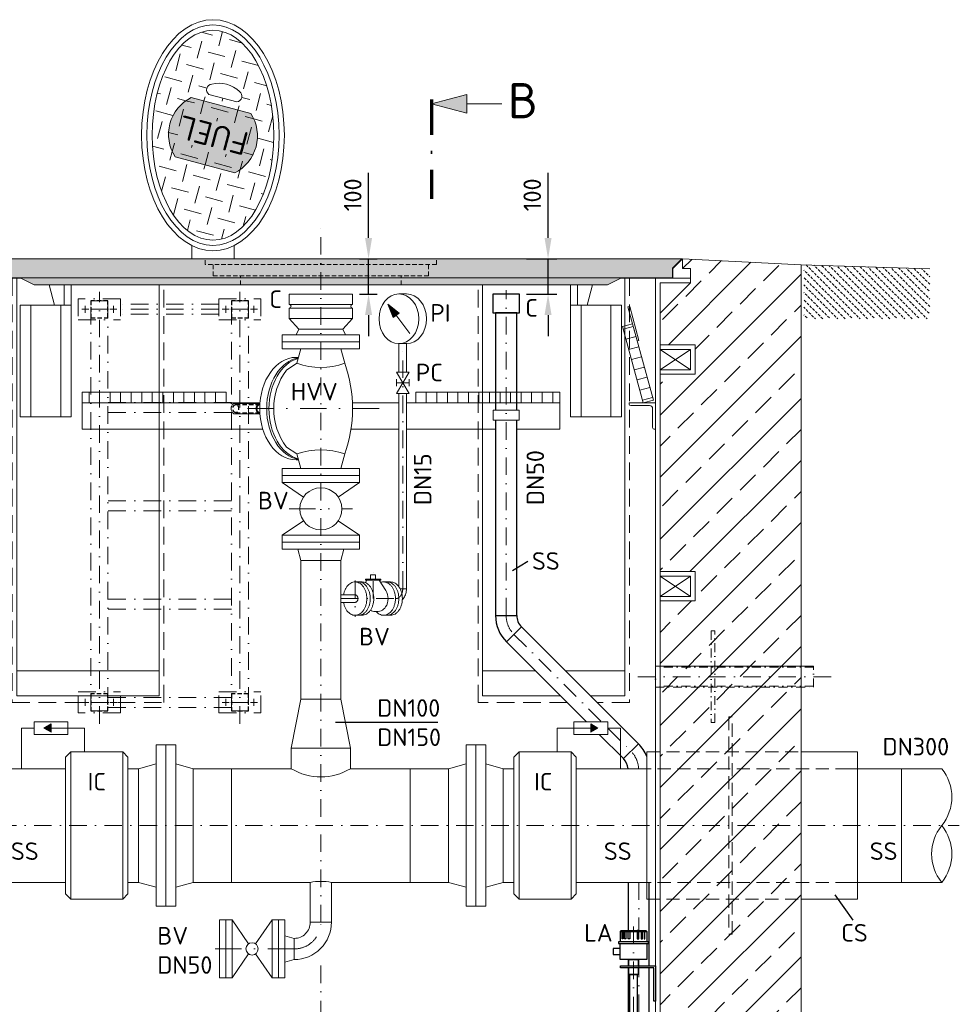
# Model space of a CAD drawing. Header units: millimetres. Extents: x -56583 to 53689, y -12797 to -109.
# Tile 4 of 14: x 181 to 2856, y -8168 to -5364. Entities that reach past the tile are written whole.
import ezdxf
from ezdxf.enums import TextEntityAlignment as Align

# ---------------------------------------------------------------- set-up
doc = ezdxf.new("R2010")
doc.units = ezdxf.units.MM
for name, pattern in [('HIDDEN', [0.375, 0.25, -0.125]), ('STRICHPUNKT2', [0.5, 0.25, -0.125, 0, -0.125]), ('STRICHPUNKTX2', [2, 1, -0.5, 0, -0.5]), ('VERDECKT2', [0.1875, 0.125, -0.0625])]:
    doc.linetypes.add(name, pattern=pattern)
doc.layers.add('21', color=7, linetype='Continuous')
doc.layers.add('P-MU050ENTL', color=7, linetype='Continuous')
for name, color, linetype, lineweight in [('P------T7', 7, 'Continuous', 18), ('P-BS----Bem', 7, 'Continuous', 18), ('P-BS---Schnitt', 7, 'Continuous', 18), ('P-MS020', 7, 'Continuous', 30), ('P-MS025', 7, 'Continuous', 30), ('P-MS100', 7, 'Continuous', 35), ('P-MS250', 190, 'Continuous', 35), ('P-SSLEIX', 7, 'STRICHPUNKT2', 18)]:
    doc.layers.add(name, color=color, linetype=linetype, lineweight=lineweight)
doc.styles.get("Standard").update_dxf_attribs({"font": 'isocpeur.ttf'})
doc.dimstyles.new('Kopie von ISO-25', dxfattribs={"dimscale": 20, "dimtxt": 2.5, "dimasz": 3, "dimexe": 1.25, "dimexo": 0.625, "dimgap": 1, "dimtad": 1, "dimtxsty": 'Standard', "dimcen": 2.5, "dimadec": 0, "dimazin": 0, "dimtfac": 1, "dimtmove": 0, "dimatfit": 1, "dimfxl": 0, "dimarcsym": 0})

# ---------------------------------------------------------------- blocks, each defined once
blk = doc.blocks.new('_Oblique')
at = {"color": 0, "linetype": 'ByBlock', "lineweight": -2}
blk.add_line((-0.5, -0.5), (0.5, 0.5), dxfattribs=at)
blk = doc.blocks.new('*D5')
at = {"layer": 'Defpoints', "color": 0, "transparency": 16777216}
for p in [(358.4, -6045.3), (-1082, -7659.3), (-443.1, -7659.3)]:
    blk.add_point(p, dxfattribs=at)
at = {"layer": 'P-BS----Bem', "color": 0, "lineweight": -2, "transparency": 16777216}
for p, q in [((-241.6, -6045.3), (-1107, -6045.3)), ((-1082, -6045.3), (-1082, -7659.3)), ((-1043.1, -7659.3), (-1107, -7659.3))]:
    blk.add_line(p, q, dxfattribs=at)
at = {"layer": 'P-BS----Bem', "color": 0, "lineweight": -2, "transparency": 16777216, "xscale": 60, "yscale": 60, "zscale": 60}
for p, rotation in [((-1082, -6045.3), 90), ((-1082, -7659.3), 270)]:
    blk.add_blockref('_Oblique', p, dxfattribs=dict(at, rotation=rotation))
at = {"layer": 'P-BS----Bem', "color": 0, "transparency": 16777216, "insert": (-1127, -6852.3), "char_height": 50, "attachment_point": 5, "rotation": 90}
blk.add_mtext('1614', dxfattribs=at)
blk = doc.blocks.new('*D6')
at = {"layer": 'Defpoints', "color": 0, "transparency": 16777216}
for p in [(358.4, -6045.3), (-1200.2, -8393.3), (564.8, -8393.3)]:
    blk.add_point(p, dxfattribs=at)
at = {"layer": 'P-BS----Bem', "color": 0, "lineweight": -2, "transparency": 16777216}
for p, q in [((-241.6, -6045.3), (-1225.2, -6045.3)), ((-1200.2, -6045.3), (-1200.2, -8393.3)), ((-35.2, -8393.3), (-1225.2, -8393.3))]:
    blk.add_line(p, q, dxfattribs=at)
at = {"layer": 'P-BS----Bem', "color": 0, "lineweight": -2, "transparency": 16777216, "xscale": 60, "yscale": 60, "zscale": 60}
for p, rotation in [((-1200.2, -6045.3), 90), ((-1200.2, -8393.3), 270)]:
    blk.add_blockref('_Oblique', p, dxfattribs=dict(at, rotation=rotation))
at = {"layer": 'P-BS----Bem', "color": 0, "transparency": 16777216, "insert": (-1245.2, -7219.3), "char_height": 50, "attachment_point": 5, "rotation": 90}
blk.add_mtext('2348', dxfattribs=at)
blk = doc.blocks.new('*D8')
at = {"layer": 'Defpoints', "color": 0, "transparency": 16777216}
for p in [(1603.7, -6045.3), (1685.1, -6045.3), (1603.7, -6145.3)]:
    blk.add_point(p, dxfattribs=at)
at = {"layer": 'P-BS----Bem', "color": 0, "lineweight": -2, "transparency": 16777216}
for p, q in [((1685.1, -5985.3), (1685.1, -5800.3)), ((1623.7, -6045.3), (1710.1, -6045.3)), ((1685.1, -6145.3), (1685.1, -6045.3)), ((1623.7, -6145.3), (1710.1, -6145.3)), ((1685.1, -6205.3), (1685.1, -6265.3))]:
    blk.add_line(p, q, dxfattribs=at)
at = {"layer": 'P-BS----Bem', "color": 0, "transparency": 16777216}
for points in [[(1675.1, -5985.3), (1695.1, -5985.3), (1685.1, -6045.3)], [(1675.1, -6205.3), (1695.1, -6205.3), (1685.1, -6145.3)]]:
    blk.add_solid(points, dxfattribs=at)
at = {"layer": 'P-BS----Bem', "color": 0, "transparency": 16777216, "insert": (1640.1, -5862.8), "char_height": 50, "attachment_point": 5, "rotation": 90}
blk.add_mtext('100', dxfattribs=at)
blk = doc.blocks.new('*D9')
at = {"layer": 'Defpoints', "color": 0, "transparency": 16777216}
for p in [(1128.4, -6045.3), (1174.1, -6045.3), (1128.4, -6145.3)]:
    blk.add_point(p, dxfattribs=at)
at = {"layer": 'P-BS----Bem', "color": 0, "lineweight": -2, "transparency": 16777216}
for p, q in [((1174.1, -5985.3), (1174.1, -5800.3)), ((1148.4, -6045.3), (1199.1, -6045.3)), ((1174.1, -6145.3), (1174.1, -6045.3)), ((1148.4, -6145.3), (1199.1, -6145.3)), ((1174.1, -6205.3), (1174.1, -6265.3))]:
    blk.add_line(p, q, dxfattribs=at)
at = {"layer": 'P-BS----Bem', "color": 0, "transparency": 16777216}
for points in [[(1164.1, -5985.3), (1184.1, -5985.3), (1174.1, -6045.3)], [(1164.1, -6205.3), (1184.1, -6205.3), (1174.1, -6145.3)]]:
    blk.add_solid(points, dxfattribs=at)
at = {"layer": 'P-BS----Bem', "color": 0, "transparency": 16777216, "insert": (1129.1, -5862.8), "char_height": 50, "attachment_point": 5, "rotation": 90}
blk.add_mtext('100', dxfattribs=at)

msp = doc.modelspace()

# ---------------------------------------------------------------- hatches: boundary and pattern name
at = {"lineweight": 0}
h = msp.add_hatch(dxfattribs=at)
h.set_pattern_fill('GENERAL_CHECKEREDPLATE', color=256, scale=50, angle=75, pattern_type=2)
h.set_pattern_definition([(75, (731.236, -5692.91), (-35.355, 61.237), [50, -50]), (165, (713.56, -5662.29), (-61.237, -35.3553), [50, -50])])
h.paths.add_polyline_path([(623.833, -5754.919, -0.44615385), (669.227, -5585.507), (838.639, -5630.901, -0.44615385), (793.245, -5800.313)], flags=16)
h.paths.add_polyline_path([(861.019, -5648.027), (641.283, -5589.149), (599.722, -5744.256), (819.458, -5803.134)], flags=24)
h.paths.add_polyline_path([(731.236, -5991.95), (748.207, -5990.51), (765.014, -5986.204), (781.497, -5979.073), (797.495, -5969.187), (812.855, -5956.64), (827.428, -5941.553), (841.076, -5924.071), (853.666, -5904.363), (865.076, -5882.619), (875.198, -5859.048), (883.933, -5833.876), (891.198, -5807.348), (896.922, -5779.717), (901.051, -5751.25), (903.544, -5722.221), (904.378, -5692.91), (903.544, -5663.599), (901.051, -5634.57), (896.922, -5606.103), (891.198, -5578.472), (883.933, -5551.943), (875.198, -5526.772), (865.076, -5503.201), (853.666, -5481.457), (841.076, -5461.749), (827.428, -5444.267), (812.855, -5429.18), (797.495, -5416.633), (781.497, -5406.746), (765.014, -5399.616), (748.207, -5395.31), (731.236, -5393.87), (714.265, -5395.31), (697.458, -5399.616), (680.976, -5406.746), (664.978, -5416.633), (649.618, -5429.18), (635.044, -5444.267), (621.396, -5461.749), (608.806, -5481.457), (597.396, -5503.201), (587.274, -5526.772), (578.539, -5551.943), (571.274, -5578.472), (565.55, -5606.103), (561.421, -5634.57), (558.928, -5663.599), (558.094, -5692.91), (558.928, -5722.221), (561.421, -5751.25), (565.55, -5779.717), (571.274, -5807.348), (578.539, -5833.876), (587.274, -5859.048), (597.396, -5882.619), (608.806, -5904.363), (621.396, -5924.071), (635.044, -5941.553), (649.618, -5956.64), (664.978, -5969.187), (680.976, -5979.073), (697.458, -5986.204), (714.265, -5990.51)])
edge = h.paths.add_edge_path()
edge.add_arc((797.221, -5581.726), 16.441, 277.007082, 412.992918)
edge.add_arc((748.198, -5629.609), 84.817, 45.999666, 104.000334)
edge.add_arc((729.684, -5563.63), 16.441, 97.007082, 232.992918)
edge.add_line((719.788, -5576.759), (799.226, -5598.044))
at = {"true_color": 0xf3e03b}
h = msp.add_hatch(color=53, dxfattribs=at)
h.dxf.hatch_style = 1
edge = h.paths.add_edge_path()
edge.add_arc((739.909, -5695.234), 117.84, 296.911553, 393.088447)
edge.add_line((838.639, -5630.901), (669.227, -5585.507))
edge.add_arc((722.563, -5690.586), 117.84, 116.911553, 213.088447)
edge.add_line((623.833, -5754.919), (793.245, -5800.313))
at = {"lineweight": 0}
h = msp.add_hatch(dxfattribs=at)
h.set_pattern_fill('GENERAL_CHECKEREDPLATE', color=256, scale=50, angle=75, pattern_type=2)
h.set_pattern_definition([(75, (731.236, -5692.91), (-35.355, 61.237), [50, -50]), (165, (713.56, -5662.29), (-61.237, -35.355), [50, -50])])
edge = h.paths.add_edge_path()
edge.add_arc((739.909, -5695.234), 117.84, 296.911553, 393.088447)
edge.add_line((838.639, -5630.901), (669.227, -5585.507))
edge.add_arc((722.563, -5690.586), 117.84, 116.911553, 213.088447)
edge.add_line((623.833, -5754.919), (793.245, -5800.313))
h.paths.add_polyline_path([(836.073, -5677.932), (814.303, -5759.177), (626.47, -5708.848), (648.24, -5627.602)])
at = {"lineweight": 9}
h = msp.add_hatch(dxfattribs=at)
h.set_pattern_fill('ANSI33', color=256, scale=500)
h.set_pattern_definition([(45, (1038.38, -7455.76), (-88.388, 88.388), []), (45, (1126.76, -7455.76), (-88.3883, 88.3883), [62.5, -31.25])])
h.paths.add_polyline_path([(72.875, -7019.661), (-26.925, -7019.661), (-26.925, -6935.761), (72.875, -6935.761), (72.875, -6373.761), (-26.925, -6373.761), (-26.925, -6289.861), (72.875, -6289.861), (72.875, -6200.061), (-13.925, -6113.261), (-13.925, -6100.261), (-13.925, -6072.761), (8.483, -6072.761), (8.483, -6045.261), (-328.425, -6062.061), (-328.425, -8566.261), (-709.425, -8566.261), (-709.425, -8866.261), (2786.175, -8866.261), (2786.175, -8566.261), (2405.175, -8566.261), (2405.175, -6062.061), (2068.267, -6045.261), (2068.267, -6072.761), (2090.675, -6072.761), (2090.675, -6100.261), (2090.675, -6113.261), (2003.875, -6200.061), (2003.875, -6289.861), (2103.675, -6289.861), (2103.675, -6373.761), (2003.875, -6373.761), (2003.875, -6935.761), (2103.675, -6935.761), (2103.675, -7019.661), (2003.875, -7019.661), (2003.875, -8177.661), (2103.675, -8177.661), (2103.675, -8261.561), (2003.875, -8261.561), (2003.875, -8541.261), (1832.875, -8541.261), (1832.875, -8406.261), (1738.375, -8406.261), (1738.375, -8415.761), (1738.375, -8556.761), (1738.375, -8566.261), (1664.375, -8566.261), (1664.375, -8556.761), (1664.375, -8436.261), (1469.875, -8436.261), (1469.875, -8496.261), (1465.875, -8496.261, -0.41421356), (1461.875, -8492.261), (1461.875, -8452.261, 0.41421356), (1453.875, -8444.261), (1413.875, -8444.261, -0.41421356), (1409.875, -8440.261), (1409.875, -8436.261), (1329.875, -8436.261), (1329.875, -8440.261, -0.41421356), (1325.875, -8444.261), (1285.875, -8444.261, 0.41421356), (1277.875, -8452.261), (1277.875, -8492.261, -0.41421356), (1273.875, -8496.261), (1269.875, -8496.261), (1269.875, -8436.261), (806.875, -8436.261), (806.875, -8496.261), (802.875, -8496.261, -0.41421356), (798.875, -8492.261), (798.875, -8452.261, 0.41421356), (790.875, -8444.261), (750.875, -8444.261, -0.41421356), (746.875, -8440.261), (746.875, -8436.261), (666.875, -8436.261), (666.875, -8440.261, -0.41421356), (662.875, -8444.261), (622.875, -8444.261, 0.41421356), (614.875, -8452.261), (614.875, -8492.261, -0.41421356), (610.875, -8496.261), (606.875, -8496.261), (606.875, -8436.261), (412.375, -8436.261), (412.375, -8556.761), (412.375, -8566.261), (338.375, -8566.261), (338.375, -8556.761), (338.375, -8406.261), (72.875, -8406.261), (72.875, -8261.561), (-26.925, -8261.561), (-26.925, -8177.661), (72.875, -8177.661)])
at = {"lineweight": 0}
h = msp.add_hatch(color=253, dxfattribs=at)
h.dxf.hatch_style = 1
h.paths.add_polyline_path([(10.483, -6045.261), (36.983, -6071.761), (36.983, -6099.261), (2039.767, -6099.261), (2039.767, -6071.761), (2066.267, -6045.261)])
at = {"lineweight": 13}
h = msp.add_hatch(dxfattribs=at)
h.set_pattern_fill('BETON_UNBEWEHRT', color=256, scale=60, angle=90, pattern_type=2)
h.set_pattern_definition([(135, (2825.304, -6128.545), (-10.6066, -10.6066), [7.5, -3.75])])
h.paths.add_polyline_path([(2771.856, -6215.99), (2771.856, -6073.568), (2413.175, -6062.312), (2413.175, -6215.99)])
at = {"lineweight": 0}
h = msp.add_hatch(color=253, dxfattribs=at)
h.dxf.hatch_style = 1
h.paths.add_polyline_path([(182.143, -6099.261), (222.143, -6119.261), (1854.607, -6119.261), (1894.607, -6099.261)])
h = msp.add_hatch(color=256, dxfattribs=at)
h.dxf.hatch_style = 1
h.paths.add_polyline_path([(250.114, -7381.62), (270.201, -7370.023), (270.201, -7393.217)])
h = msp.add_hatch(color=256, dxfattribs=at)
h.dxf.hatch_style = 1
h.paths.add_polyline_path([(1826.636, -7381.62), (1806.55, -7370.023), (1806.55, -7393.217)])
at = {"layer": 'P-BS---Schnitt', "linetype": 'Continuous', "lineweight": 18}
msp.add_hatch(color=0, dxfattribs=at).paths.add_polyline_path([(1353.661, -5603.523), (1453.661, -5576.728), (1453.661, -5630.318)])

# ---------------------------------------------------------------- linework, layer by layer
at = {"linetype": 'HIDDEN', "lineweight": 0, "ltscale": 50}
for p, q in [((709.335, -6061.571), (709.335, -6045.261)), ((1367.415, -6061.571), (1367.415, -6045.261)), ((1367.415, -6061.571), (709.335, -6061.571)), ((732.185, -6093.561), (732.185, -6061.571)), ((1344.565, -6093.561), (1344.565, -6061.571)), ((1344.565, -6093.561), (732.185, -6093.561)), ((809.875, -6119.261), (809.875, -6093.561)), ((1266.875, -6119.261), (1266.875, -6093.561))]:
    msp.add_line(p, q, dxfattribs=at)
at = {"lineweight": 0}
for p, q in [((2068.267, -6045.261), (2040.767, -6072.761)), ((2068.267, -6045.261), (2068.267, -6072.761)), ((2068.267, -6045.261), (2405.175, -6062.061)), ((2040.767, -6072.761), (2040.767, -6100.261)), ((2068.267, -6072.761), (2090.675, -6072.761)), ((2090.675, -6072.761), (2090.675, -6100.261)), ((2405.175, -6062.061), (2405.175, -8566.261)), ((2771.856, -6073.568), (2405.175, -6062.061)), ((85.875, -6100.261), (183.143, -6100.261)), ((182.143, -6099.261), (1894.607, -6099.261)), ((1893.607, -6100.261), (1990.875, -6100.261)), ((1990.875, -8528.261), (1990.875, -6100.261)), ((2090.675, -6100.261), (1990.875, -6100.261)), ((2003.875, -8541.261), (2003.875, -6113.261)), ((2003.875, -6113.261), (2090.675, -6113.261)), ((2090.675, -6113.261), (2003.875, -6200.061)), ((2090.675, -6113.261), (2090.675, -6100.261)), ((280.083, -6176.724), (264.686, -6119.261)), ((307.73, -6176.724), (307.73, -6119.261)), ((327.73, -6205.261), (327.73, -6119.261)), ((1749.02, -6205.261), (1749.02, -6119.261)), ((1769.02, -6176.724), (1769.02, -6119.261)), ((1796.667, -6176.724), (1812.064, -6119.261)), ((1128.375, -6145.261), (948.375, -6145.261)), ((948.375, -6175.261), (948.375, -6145.261)), ((1128.375, -6175.261), (1128.375, -6145.261)), ((1260.439, -6145.16), (1282.348, -6145.16)), ((212.73, -6494.724), (212.73, -6176.724)), ((297.73, -6494.724), (297.73, -6176.724)), ((1128.375, -6175.261), (948.375, -6175.261)), ((1128.375, -6185.261), (948.375, -6185.261)), ((948.375, -6215.261), (948.375, -6185.261)), ((1128.375, -6185.261), (1128.375, -6215.261)), ((1228.948, -6174.132), (1244.351, -6212.186)), ((1291.929, -6257.602), (1228.948, -6174.132)), ((1228.948, -6174.132), (1261.314, -6199.386)), ((1779.02, -6494.724), (1779.02, -6176.724)), ((1864.02, -6494.724), (1864.02, -6176.724)), ((1128.375, -6215.261), (948.375, -6215.261)), ((1244.351, -6212.186), (1261.314, -6199.386)), ((1100.875, -6245.261), (975.875, -6245.261)), ((1927.737, -6237.513), (1898.788, -6245.387)), ((928.375, -6261.261), (1148.375, -6261.261)), ((928.375, -6301.261), (928.375, -6261.261)), ((928.375, -6281.261), (1148.375, -6281.261)), ((1148.375, -6301.261), (1148.375, -6261.261)), ((1935.611, -6266.461), (1906.662, -6274.335)), ((928.375, -6301.261), (1148.375, -6301.261)), ((981.225, -6301.261), (970.122, -6342.697)), ((1095.525, -6301.261), (1106.628, -6342.697)), ((1260.439, -6286.575), (1282.348, -6286.575)), ((1260.744, -6286.575), (1260.744, -6368.176)), ((1282.044, -6286.575), (1282.044, -6368.176)), ((1943.485, -6295.409), (1914.536, -6303.283)), ((2003.875, -6360.761), (2090.675, -6302.861)), ((2003.875, -6302.861), (2090.675, -6360.761)), ((967.644, -6325.761), (974.66, -6325.761)), ((1951.359, -6324.357), (1922.41, -6332.231)), ((940.281, -6361.761), (970.122, -6342.697)), ((1959.233, -6353.306), (1930.285, -6361.18)), ((1289.394, -6368.176), (1253.394, -6428.176)), ((1289.394, -6428.176), (1253.394, -6368.176)), ((1289.394, -6368.176), (1253.394, -6368.176)), ((1253.394, -6388.176), (1253.394, -6408.176)), ((1289.394, -6388.176), (1289.394, -6408.176)), ((1967.107, -6382.254), (1938.159, -6390.128)), ((1289.394, -6398.176), (1253.394, -6398.176)), ((1974.981, -6411.202), (1946.033, -6419.076)), ((378.375, -6425.261), (378.375, -6455.261)), ((408.375, -6425.261), (408.375, -6455.261)), ((438.375, -6425.261), (438.375, -6455.261)), ((468.375, -6425.261), (468.375, -6455.261)), ((498.375, -6425.261), (498.375, -6455.261)), ((528.375, -6425.261), (528.375, -6455.261)), ((558.375, -6425.261), (558.375, -6455.261)), ((588.375, -6425.261), (588.375, -6455.261)), ((618.375, -6425.261), (618.375, -6455.261)), ((648.375, -6425.261), (648.375, -6455.261)), ((678.375, -6425.261), (678.375, -6455.261)), ((708.375, -6425.261), (708.375, -6455.261)), ((738.375, -6425.261), (738.375, -6455.261)), ((768.375, -6425.261), (768.375, -6455.261)), ((1289.394, -6428.176), (1253.394, -6428.176)), ((1260.744, -6428.176), (1260.744, -6979.621)), ((1282.044, -6428.176), (1282.044, -6984.852)), ((1308.375, -6425.261), (1308.375, -6455.261)), ((1338.375, -6425.261), (1338.375, -6455.261)), ((1368.375, -6425.261), (1368.375, -6455.261)), ((1398.375, -6425.261), (1398.375, -6455.261)), ((1428.375, -6425.261), (1428.375, -6455.261)), ((1458.375, -6425.261), (1458.375, -6455.261)), ((1488.375, -6425.261), (1488.375, -6455.261)), ((1518.375, -6425.261), (1518.375, -6455.261)), ((1548.375, -6425.261), (1548.375, -6455.261)), ((1578.375, -6425.261), (1578.375, -6455.261)), ((1608.375, -6425.261), (1608.375, -6455.261)), ((1638.375, -6425.261), (1638.375, -6455.261)), ((1668.375, -6425.261), (1668.375, -6455.261)), ((1698.375, -6425.261), (1698.375, -6455.261)), ((1982.855, -6440.15), (1953.907, -6448.024)), ((793.696, -6456.761), (864.953, -6456.761)), ((793.696, -6486.761), (864.953, -6486.761)), ((940.281, -6581.761), (970.122, -6600.825)), ((967.644, -6617.761), (974.66, -6617.761)), ((981.225, -6642.261), (970.122, -6600.825)), ((1095.525, -6642.261), (1106.628, -6600.825)), ((928.375, -6642.261), (1148.375, -6642.261)), ((928.375, -6642.261), (928.375, -6647.261)), ((1148.375, -6642.261), (1148.375, -6647.261)), ((928.375, -6677.261), (928.375, -6647.261)), ((928.375, -6662.261), (1148.375, -6662.261)), ((1148.375, -6677.261), (1148.375, -6647.261)), ((928.375, -6682.261), (928.375, -6677.261)), ((928.375, -6682.261), (988.801, -6723.461)), ((928.375, -6682.261), (1148.375, -6682.261)), ((1087.949, -6723.461), (1148.375, -6682.261)), ((1148.375, -6682.261), (1148.375, -6677.261)), ((988.801, -6791.061), (928.375, -6832.261)), ((1148.375, -6832.261), (1087.949, -6791.061)), ((928.375, -6832.261), (1148.375, -6832.261)), ((928.375, -6872.261), (928.375, -6832.261)), ((1148.375, -6872.261), (1148.375, -6832.261)), ((928.375, -6852.261), (1148.375, -6852.261)), ((1148.375, -6872.261), (928.375, -6872.261)), ((981.225, -6904.261), (972.651, -6872.261)), ((1095.525, -6904.261), (1104.099, -6872.261)), ((1095.525, -6904.261), (981.225, -6904.261)), ((1179.842, -6945.26), (1179.842, -6957.207)), ((1179.842, -6945.26), (1194.133, -6945.26)), ((1194.133, -6945.26), (1194.133, -6957.207)), ((2003.875, -7006.661), (2090.675, -6948.761)), ((2003.875, -6948.761), (2090.675, -7006.661)), ((1136.163, -6965.358), (1155.961, -6965.358)), ((1165.041, -6967.345), (1169.234, -6960.721)), ((1208.9, -6957.207), (1165.075, -6957.207)), ((1165.075, -6957.207), (1165.075, -6960.721)), ((1208.9, -6960.721), (1165.075, -6960.721)), ((1223.33, -6990.082), (1204.741, -6960.721)), ((1208.9, -6957.207), (1208.9, -6960.721)), ((1216.946, -6965.352), (1236.745, -6965.352)), ((1216.946, -6965.358), (1236.745, -6965.358)), ((1095.525, -7002.202), (1136.163, -7002.202)), ((1263.877, -6984.852), (1282.044, -6984.852)), ((1095.525, -7023.502), (1136.163, -7023.502)), ((1135.629, -7060.352), (1155.428, -7060.352)), ((1216.946, -7060.352), (1236.745, -7060.352)), ((577.875, -7218.261), (172.875, -7218.261)), ((1498.875, -7218.261), (1649.026, -7218.261)), ((1734.303, -7218.261), (1903.875, -7218.261)), ((221.912, -7381.62), (185.875, -7381.62)), ((185.875, -7381.62), (185.875, -7497.311)), ((365.875, -7381.62), (270.201, -7381.62)), ((365.875, -7381.62), (365.875, -7449.761)), ((1710.875, -7381.62), (1806.55, -7381.62)), ((1710.875, -7381.62), (1710.875, -7449.761)), ((1854.838, -7381.62), (1890.875, -7381.62)), ((1890.875, -7381.62), (1890.875, -7497.311)), ((326.199, -7659.211), (326.199, -7449.761)), ((474.199, -7449.761), (474.199, -7868.761)), ((954.225, -7439.261), (1122.525, -7439.261)), ((954.225, -7439.261), (954.225, -7497.311)), ((1122.525, -7439.261), (1122.525, -7497.311)), ((1602.551, -7449.761), (1602.551, -7868.761)), ((1750.551, -7659.211), (1750.551, -7449.761)), ((1965.875, -7868.761), (1965.875, -7449.761)), ((2565.875, -7449.761), (2405.175, -7449.761)), ((2565.875, -7449.761), (2565.875, -7868.761)), ((519.199, -7497.311), (569.199, -7483.914)), ((675.199, -7497.311), (625.199, -7483.914)), ((1401.551, -7497.311), (1451.551, -7483.914)), ((1557.551, -7497.311), (1507.551, -7483.914)), ((519.199, -7497.311), (489.199, -7497.311)), ((519.199, -7497.311), (519.199, -7821.211)), ((519.199, -7497.311), (519.199, -7821.211)), ((675.199, -7497.311), (675.199, -7821.211)), ((675.199, -7497.311), (675.199, -7821.211)), ((784.375, -7821.211), (784.375, -7497.311)), ((784.375, -7497.311), (954.225, -7497.311)), ((1122.525, -7497.311), (1292.375, -7497.311)), ((1292.375, -7497.311), (1292.375, -7821.211)), ((1401.551, -7497.311), (1401.551, -7821.211)), ((1557.551, -7497.311), (1557.551, -7821.211)), ((1557.551, -7497.311), (1557.551, -7821.211)), ((1557.551, -7497.311), (1587.551, -7497.311)), ((2806.156, -7497.311), (2540.875, -7497.311)), ((2690.875, -7497.311), (2690.875, -7821.211)), ((326.199, -7868.761), (326.199, -7659.211)), ((1750.551, -7868.761), (1750.551, -7659.211)), ((519.199, -7821.211), (489.199, -7821.211)), ((519.199, -7821.211), (569.199, -7834.609)), ((675.199, -7821.211), (625.199, -7834.609)), ((1008.251, -7821.211), (784.375, -7821.211)), ((1008.251, -7821.211), (1008.251, -7934.761)), ((1292.375, -7821.211), (1068.551, -7821.211)), ((1068.551, -7821.211), (1068.551, -7934.761)), ((1401.551, -7821.211), (1451.551, -7834.609)), ((1557.551, -7821.211), (1507.551, -7834.609)), ((1557.551, -7821.211), (1587.551, -7821.211)), ((2540.875, -7821.211), (2805.782, -7821.211)), ((2565.875, -7868.761), (2405.175, -7868.761)), ((749.401, -7928.261), (749.401, -8093.261)), ((767.401, -7928.261), (749.401, -7928.261)), ((767.401, -7928.261), (785.401, -7928.261)), ((767.401, -8093.261), (767.401, -7928.261)), ((785.401, -7928.261), (832.507, -7996.441)), ((785.401, -7928.261), (785.401, -8093.261)), ((899.401, -7928.261), (852.295, -7996.441)), ((917.401, -7928.261), (899.401, -7928.261)), ((899.401, -7928.261), (899.401, -8093.261)), ((917.401, -7928.261), (935.401, -7928.261)), ((917.401, -8093.261), (917.401, -7928.261)), ((935.401, -7928.261), (935.401, -8093.261)), ((1008.251, -7934.761), (1068.551, -7934.761)), ((962.401, -7980.611), (935.401, -7973.261)), ((962.401, -8040.911), (962.401, -7980.611)), ((832.507, -8025.082), (785.401, -8093.261)), ((852.295, -8025.082), (899.401, -8093.261)), ((962.401, -8040.911), (935.401, -8048.261)), ((749.401, -8093.261), (767.401, -8093.261)), ((785.401, -8093.261), (767.401, -8093.261)), ((899.401, -8093.261), (917.401, -8093.261)), ((935.401, -8093.261), (917.401, -8093.261))]:
    msp.add_line(p, q, dxfattribs=at)
for p, q in [((1627.511, -6907.476), (1583.51, -6934)), ((1371.668, -7365.842), (1080.27, -7365.842)), ((2553.27, -7929.063), (2502.772, -7856.329)), ((1890.424, -7961.41), (1893.424, -7958.41)), ((1890.424, -7961.41), (1890.424, -7990.343)), ((1890.424, -7961.41), (1966.424, -7961.41)), ((1893.424, -7958.41), (1963.424, -7958.41)), ((1896.054, -7961.41), (1897.786, -7958.41)), ((1897.949, -7961.41), (1899.681, -7958.41)), ((1903.176, -7961.41), (1903.98, -7958.41)), ((1906.351, -7961.41), (1907.154, -7958.41)), ((1923.424, -7958.41), (1923.424, -7961.41)), ((1933.424, -7958.41), (1933.424, -7961.41)), ((1950.497, -7961.41), (1949.693, -7958.41)), ((1953.672, -7961.41), (1952.868, -7958.41)), ((1958.899, -7961.41), (1957.167, -7958.41)), ((1960.793, -7961.41), (1959.061, -7958.41)), ((1966.424, -7961.41), (1963.424, -7958.41)), ((1966.424, -7961.41), (1966.424, -7990.343))]:
    msp.add_line(p, q)
for points in [[(799.226, -5598.044, 0.6744186), (807.117, -5568.597, 0.25862069), (727.678, -5547.312, 0.6744186), (719.788, -5576.759)], [(793.245, -5800.313, 0.44615385), (838.639, -5630.901), (669.227, -5585.507, 0.44615385), (623.833, -5754.919)], [(1973.875, -6463.261), (1920.375, -6463.261, -0.41421356), (1915.875, -6458.761), (1915.875, -6455.261), (1990.875, -6455.261), (1990.875, -6455.261), (1990.875, -6455.261), (1990.875, -6530.261), (1987.375, -6530.261, -0.41421356), (1982.875, -6525.761), (1982.875, -6472.261, 0.41421356)]]:
    msp.add_lwpolyline(points, format="xyb", close=True, dxfattribs=at)
for points in [[(671.236, -6007.27), (671.236, -6045.261)], [(791.236, -6045.261), (791.236, -6007.27)], [(172.875, -6100.261), (172.875, -7290.261), (577.875, -7290.261), (577.875, -6119.261)], [(1903.875, -6100.261), (1903.875, -6890.002)], [(1721.026, -7290.261), (1498.875, -7290.261), (1498.875, -6119.261)], [(1230.388, -6176.542), (1244.848, -6210.839), (1259.873, -6199.502), (1231.084, -6176.48), (1245.318, -6209.37), (1258.287, -6199.492), (1232.409, -6178.359), (1245.67, -6207.991), (1257.176, -6199.495), (1233.288, -6180.016), (1245.962, -6206.656), (1256.079, -6199.394), (1234.954, -6182.101), (1246.36, -6205.707), (1254.922, -6199.339), (1236.575, -6184.127), (1246.489, -6204.402), (1253.811, -6199.342), (1238.256, -6186.108), (1246.606, -6203.572), (1252.404, -6199.568), (1239.892, -6188.4), (1247.108, -6203.007), (1251.618, -6199.511), (1241.678, -6190.766), (1247.386, -6201.776), (1250.64, -6199.692), (1243.701, -6193.324), (1247.576, -6200.798), (1249.691, -6199.294), (1245.441, -6195.631), (1247.767, -6200.189), (1248.86, -6199.178), (1247.166, -6197.672)], [(948.375, -6215.261), (975.875, -6245.261), (968.375, -6261.261)], [(1128.375, -6215.261), (1100.875, -6245.261), (1108.375, -6261.261)], [(2003.875, -6289.861), (2103.675, -6289.861), (2103.675, -6373.761), (2003.875, -6373.761)], [(768.375, -6425.261), (358.375, -6425.261), (358.375, -6455.261), (768.375, -6455.261)], [(1308.375, -6455.261), (1718.375, -6455.261), (1718.375, -6425.261), (1308.375, -6425.261)], [(865.068, -6455.261), (358.375, -6455.261), (358.375, -6530.261), (873.056, -6530.261)], [(1260.744, -6455.261), (1128.029, -6455.261)], [(1596.004, -6530.261), (1718.375, -6530.261), (1718.375, -6455.261), (1282.044, -6455.261)], [(1124.006, -6530.261), (1260.744, -6530.261)], [(1282.044, -6530.261), (1535.704, -6530.261)], [(1903.875, -6890.002), (1903.875, -7290.261), (1806.303, -7290.261)], [(2003.875, -6935.761), (2103.675, -6935.761), (2103.675, -7019.661), (2003.875, -7019.661)], [(311.199, -7659.211), (311.199, -7464.761), (326.199, -7449.761), (474.199, -7449.761), (489.199, -7464.761), (489.199, -7853.761), (474.199, -7868.761), (326.199, -7868.761), (311.199, -7853.761), (311.199, -7659.211)], [(1765.551, -7659.211), (1765.551, -7464.761), (1750.551, -7449.761), (1602.551, -7449.761), (1587.551, -7464.761), (1587.551, -7853.761), (1602.551, -7868.761), (1750.551, -7868.761), (1765.551, -7853.761), (1765.551, -7659.211)], [(311.199, -7497.311), (110.875, -7497.311), (110.875, -7821.211), (311.199, -7821.211)], [(1765.551, -7497.311), (1965.875, -7497.311), (1965.875, -7821.211), (1765.551, -7821.211)]]:
    msp.add_lwpolyline(points, dxfattribs=at)
for points in [[(2039.767, -6071.761), (2039.767, -6099.261), (1894.607, -6099.261), (1854.607, -6119.261), (222.143, -6119.261), (182.143, -6099.261), (36.983, -6099.261), (36.983, -6071.761), (10.483, -6045.261), (2066.267, -6045.261)], [(182.73, -6494.724), (327.73, -6494.724), (327.73, -6176.724), (182.73, -6176.724)], [(1894.02, -6494.724), (1749.02, -6494.724), (1749.02, -6176.724), (1894.02, -6176.724)], [(1938.891, -6278.523), (1912.645, -6182.029), (1917.469, -6180.716), (1943.716, -6277.21)], [(1955.875, -6455.261), (1896.82, -6238.15), (1925.768, -6230.276), (1984.823, -6447.387)], [(2090.675, -6302.861), (2003.875, -6302.861), (2003.875, -6360.761), (2090.675, -6360.761)], [(1603.223, -6476.068), (1528.485, -6476.068), (1528.485, -6504.496), (1603.223, -6504.496)], [(981.225, -7299.261), (1095.525, -7299.261), (1095.525, -6904.261), (981.225, -6904.261)], [(2090.675, -6948.761), (2003.875, -6948.761), (2003.875, -7006.661), (2090.675, -7006.661)], [(954.225, -7439.261), (981.225, -7299.261), (1095.525, -7299.261), (1122.525, -7439.261)], [(221.912, -7363.518), (318.489, -7363.518), (318.489, -7399.721), (221.912, -7399.721)], [(250.114, -7381.62), (270.201, -7370.023), (270.201, -7393.217)], [(1854.838, -7363.518), (1758.261, -7363.518), (1758.261, -7399.721), (1854.838, -7399.721)], [(1826.636, -7381.62), (1806.55, -7370.023), (1806.55, -7393.217)], [(569.199, -7429.261), (597.199, -7429.261), (597.199, -7889.261), (569.199, -7889.261)], [(625.199, -7429.261), (597.199, -7429.261), (597.199, -7889.261), (625.199, -7889.261)], [(1451.551, -7429.261), (1479.551, -7429.261), (1479.551, -7889.261), (1451.551, -7889.261)], [(1507.551, -7429.261), (1479.551, -7429.261), (1479.551, -7889.261), (1507.551, -7889.261)], [(675.199, -7497.311), (784.375, -7497.311), (784.375, -7821.211), (675.199, -7821.211)], [(1292.375, -7497.311), (1401.551, -7497.311), (1401.551, -7821.211), (1292.375, -7821.211)]]:
    msp.add_lwpolyline(points, close=True, dxfattribs=at)
at = {"linetype": 'HIDDEN', "lineweight": 0, "ltscale": 200}
for points in [[(159.875, -6100.261), (159.875, -7308.646), (590.875, -7308.646), (590.875, -6119.261)], [(1916.875, -6100.261), (1916.875, -7308.646)], [(1739.41, -7308.646), (1485.875, -7308.646), (1485.875, -6119.261)], [(1916.875, -7308.646), (1824.688, -7308.646)]]:
    msp.add_lwpolyline(points, dxfattribs=at)
at = {"lineweight": 0}
for points in [[(1102.897, -7023.502, 0.03626058), (1104.967, -7032.242, 0.03923867), (1108.193, -7040.252, 0.04377831), (1112.452, -7047.23, 0.04988072), (1117.583, -7052.913, 0.05707538), (1123.394, -7057.088, 0.06395348), (1129.666, -7059.597, 0.06816938), (1136.163, -7060.346, 0.06776384), (1142.639, -7059.306, 0.06294303), (1148.851, -7056.516, 0.0558697), (1154.566, -7052.082, 0.04878707), (1159.567, -7046.171, 0.04292611), (1163.667, -7039.005, 0.03864822), (1166.711, -7030.855, 0.03591343), (1168.584, -7022.026, 0.03458998), (1169.217, -7012.852, 0.03458998), (1168.584, -7003.677, 0.03591343), (1166.711, -6994.848, 0.03864822), (1163.667, -6986.698, 0.04292611), (1159.567, -6979.532, 0.04878707), (1154.566, -6973.621, 0.0558697), (1148.851, -6969.187, 0.06294303), (1142.639, -6966.398, 0.06776384), (1136.163, -6965.358, 0.06816938), (1129.666, -6966.106, 0.06395348), (1123.394, -6968.615, 0.05707538), (1117.583, -6972.79, 0.04988072), (1112.452, -6978.473, 0.04377831), (1108.193, -6985.451, 0.03923867), (1104.967, -6993.461, 0.03626058), (1102.897, -7002.202, 0.03626058)], [(1145.528, -6965.352, -0.06866224), (1152.081, -6966.264, -0.06400849), (1158.382, -6968.967, -0.05686055), (1164.189, -6973.357, -0.04959469), (1169.278, -6979.264, -0.04355112), (1173.455, -6986.462, -0.03913513), (1176.559, -6994.674, -0.036313), (1178.471, -7003.585, -0.03494805), (1179.116, -7012.852, -0.03494805), (1178.471, -7022.118, -0.036313), (1176.559, -7031.029, -0.03913513), (1173.455, -7039.241, -0.04355112), (1169.278, -7046.439, -0.04959469), (1164.189, -7052.346, -0.05686055), (1158.382, -7056.736, -0.06400849), (1152.081, -7059.439, -0.06866224), (1145.528, -7060.352, -0.06866224)], [(1155.428, -6965.352, -0.06866224), (1161.98, -6966.264, -0.06400849), (1168.281, -6968.967, -0.05686055), (1174.088, -6973.357, -0.04959469), (1179.178, -6979.264, -0.04355112), (1183.355, -6986.462, -0.03913513), (1186.459, -6994.674, -0.036313), (1188.37, -7003.585, -0.03494805), (1189.015, -7012.852, -0.03494805), (1188.37, -7022.118, -0.036313), (1186.459, -7031.029, -0.03913513), (1183.355, -7039.241, -0.04355112), (1179.178, -7046.439, -0.04959469), (1174.088, -7052.346, -0.05686055), (1168.281, -7056.736, -0.06400849), (1161.98, -7059.439, -0.06866224), (1155.428, -7060.352, -0.06866224)], [(1196.072, -7050.065, 0.02609998), (1198.901, -7052.913, 0.05707538), (1204.712, -7057.088, 0.06395348), (1210.984, -7059.597, 0.06816938), (1217.48, -7060.346, 0.06776384), (1223.956, -7059.306, 0.06294303), (1230.169, -7056.516, 0.0558697), (1235.883, -7052.082, 0.04878707), (1240.884, -7046.171, 0.04292611), (1244.984, -7039.005, 0.03864822), (1248.028, -7030.855, 0.03591343), (1249.902, -7022.026, 0.03458998), (1250.534, -7012.852, 0.03458998), (1249.902, -7003.677, 0.03591343), (1248.028, -6994.848, 0.03864822), (1244.984, -6986.698, 0.04292611), (1240.884, -6979.532, 0.04878707), (1235.883, -6973.621, 0.0558697), (1230.169, -6969.187, 0.06294303), (1223.956, -6966.398, 0.06776384), (1217.48, -6965.358, 0.06816938), (1210.984, -6966.106, 0.0234018), (1208.613, -6966.838, 0.0234018)], [(1226.846, -6965.352, -0.06866224), (1233.398, -6966.264, -0.06400849), (1239.699, -6968.967, -0.05686055), (1245.506, -6973.357, -0.04959469), (1250.596, -6979.264, -0.04355112), (1254.773, -6986.462, -0.03913513), (1257.877, -6994.674, -0.036313), (1259.788, -7003.585, -0.03494805), (1260.433, -7012.852, -0.03494805), (1259.788, -7022.118, -0.036313), (1257.877, -7031.029, -0.03913513), (1254.773, -7039.241, -0.04355112), (1250.596, -7046.439, -0.04959469), (1245.506, -7052.346, -0.05686055), (1239.699, -7056.736, -0.06400849), (1233.398, -7059.439, -0.06866224), (1226.846, -7060.352, -0.06866224)], [(1236.745, -6965.352, -0.06866224), (1243.298, -6966.264, -0.06400849), (1249.599, -6968.967, -0.05686055), (1255.405, -6973.357, -0.04959469), (1260.495, -6979.264, -0.04355112), (1264.672, -6986.462, -0.03913513), (1267.776, -6994.674, -0.036313), (1269.687, -7003.585, -0.03494805), (1270.333, -7012.852, -0.03494805), (1269.687, -7022.118, -0.036313), (1267.776, -7031.029, -0.03913513), (1264.672, -7039.241, -0.04355112), (1260.495, -7046.439, -0.04959469), (1255.405, -7052.346, -0.05686055), (1249.599, -7056.736, -0.06400849), (1243.298, -7059.439, -0.06866224), (1236.745, -7060.352, -0.06866224)], [(1136.163, -7002.202, -0.06866286), (1137.632, -7002.406, -0.0640089), (1139.044, -7003.012, -0.0568607), (1140.346, -7003.996, -0.04959462), (1141.488, -7005.321, -0.04355092), (1142.424, -7006.935, -0.03913485), (1143.12, -7008.776, -0.03631269), (1143.548, -7010.774, -0.03494773), (1143.693, -7012.852, -0.03494773), (1143.548, -7014.929, -0.03631269), (1143.12, -7016.927, -0.03913485), (1142.424, -7018.768, -0.04355092), (1141.488, -7020.382, -0.04959462), (1140.346, -7021.707, -0.0568607), (1139.044, -7022.691, -0.0640089), (1137.632, -7023.297, -0.06866286), (1136.163, -7023.502, -0.06866286)], [(1223.131, -6989.767, -0.14890878), (1229.818, -7012.852)], [(1270.285, -7015.363, 0.044988), (1274.327, -7010.566, 0.0414529), (1277.618, -7004.919, 0.03873047), (1280.049, -6998.61, 0.03691158), (1281.541, -6991.846, 0.03600638), (1282.044, -6984.852, 0.03600638)], [(1209.762, -7047.526, 0.14379987), (1222.62, -7036.723, 0.15474929), (1229.818, -7012.852)]]:
    msp.add_lwpolyline(points, format="xyb", dxfattribs=at)
for points in [[(1896.054, -7961.41), (1897.949, -7961.41), (1897.949, -7982.089), (1896.054, -7982.089)], [(1903.176, -7961.41), (1906.351, -7961.41), (1906.351, -7982.089), (1903.176, -7982.089)], [(1913.472, -7958.41), (1917.793, -7958.41), (1917.793, -7982.089), (1913.472, -7982.089)], [(1943.375, -7958.41), (1939.054, -7958.41), (1939.054, -7982.089), (1943.375, -7982.089)], [(1953.672, -7961.41), (1950.497, -7961.41), (1950.497, -7982.089), (1953.672, -7982.089)], [(1960.793, -7961.41), (1958.899, -7961.41), (1958.899, -7982.089), (1960.793, -7982.089)], [(1885.924, -7995.135), (1970.924, -7995.135), (1970.924, -7990.343), (1885.924, -7990.343)], [(1890.424, -8009.762), (1870.849, -8009.762), (1870.849, -8026.158), (1890.424, -8026.158)], [(1890.424, -7995.135), (1966.424, -7995.135), (1966.424, -8040.785), (1890.424, -8040.785)], [(1917.674, -8083.204), (1939.174, -8083.204), (1939.174, -8426.573), (1917.674, -8426.573)]]:
    msp.add_lwpolyline(points, close=True)
for points in [[(1914.974, -8059.285), (1914.974, -8040.785), (1941.874, -8040.785), (1941.874, -8059.285)], [(1985.875, -8059.285), (1990.875, -8059.285), (1990.875, -8159.285), (1985.875, -8159.285), (1985.875, -8064.285), (1890.875, -8064.285), (1890.875, -8059.285), (1990.875, -8059.285), (1990.875, -8064.285)], [(1941.874, -8064.285), (1941.874, -8083.204), (1914.974, -8083.204), (1914.974, -8064.285)]]:
    msp.add_lwpolyline(points)
for centre, radius in [((1038.375, -6757.261), 60), ((842.401, -8010.761), 17.406)]:
    msp.add_circle(centre, radius, dxfattribs=at)
for centre, radius, start, end in [((948.375, -6180.261), 5, 270, 90), ((1128.375, -6180.261), 5, 90, 270), ((1089.989, -6471.761), 185.775, 143.692831, 216.307169), ((1038.375, -6152.801), 201.789, 250.230508, 289.769492), ((734.523, -6471.761), 393.852, 340.870939, 19.129061), ((1038.375, -6790.722), 201.789, 70.230508, 109.769492), ((1038.375, -7358.94), 161.95, 238.694253, 301.305747), ((2706.483, -7578.286), 128.129, 320.803795, 39.196205), ((2905.081, -7740.236), 128.129, 140.803795, 219.196205), ((2706.483, -7740.236), 128.129, 320.803795, 39.196205), ((1038.401, -7980.609), 162.224, 79.289073, 100.710927), ((962.551, -7934.911), 106, 269.918864, 0.081136), ((962.551, -7934.912), 45.7, 269.811629, 0.188371)]:
    msp.add_arc(centre, radius, start, end, dxfattribs=at)
for centre, major_axis, ratio in [((731.236, -5692.91), (0, -329.04), 0.61737685), ((731.236, -5692.91), (0, -314.04), 0.599101), ((731.236, -5692.91), (0, -299.04), 0.5789917), ((1260.439, -6215.867), (0, -70.707), 0.80009102)]:
    msp.add_ellipse(centre, major_axis=major_axis, ratio=ratio, dxfattribs=at)
for centre, major_axis, ratio, start_param, end_param in [((1282.348, -6215.867), (0, -70.707), 0.80009102, 0, 3.14159265), ((967.644, -6471.761), (0, 146), 0.70710678, 0, 3.14159265), ((987.443, -6471.761), (0, 146), 0.70710678, 0.12722397, 3.01436869), ((993.807, -6471.761), (0, 146), 0.70710678, 0.19376368, 2.94782897), ((793.696, -6471.761), (0, -15), 0.70710678, 3.14159265, 6.28318531), ((864.407, -6471.761), (0, -15), 0.70710678, 3.14159265, 6.28318531), ((864.412, -6471.761), (0, -11.5), 0.70710678, 3.10289333, 6.32188463), ((1197.531, -7039.073), (21.816, 1.454), 0.49970124, 3.70071395, 5.27388569)]:
    msp.add_ellipse(centre, major_axis=major_axis, ratio=ratio, start_param=start_param, end_param=end_param, dxfattribs=at)
at = {"layer": '21', "linetype": 'Continuous', "ltscale": 10}
msp.add_line((1535.704, -7060.971), (1596.004, -7060.971), dxfattribs=at)
at = {"layer": 'P-BS---Schnitt', "color": 0, "linetype": 'STRICHPUNKTX2', "lineweight": 70, "ltscale": 100}
msp.add_line((1353.661, -5591.427), (1353.661, -5874.381), dxfattribs=at)
at = {"layer": 'P-BS---Schnitt', "color": 0, "linetype": 'Continuous', "lineweight": 18}
msp.add_line((1553.661, -5603.523), (1453.661, -5603.523), dxfattribs=at)
msp.add_lwpolyline([(1453.661, -5576.728), (1453.661, -5630.318), (1353.661, -5603.523), (1453.661, -5576.728)], dxfattribs=at)
at = {"layer": 'P-MS020', "color": 0, "linetype": 'STRICHPUNKT2', "lineweight": 18, "ltscale": 200}
msp.add_lwpolyline([(1251.595, -7012.852, 0.06866207), (1255.457, -7012.314, 0.06400837), (1259.171, -7010.72, 0.05686051), (1262.594, -7008.133, 0.04959471), (1265.595, -7004.651, 0.04355118), (1268.057, -7000.408, 0.0391352), (1269.886, -6995.567, 0.03631309), (1271.013, -6990.314, 0.03494814), (1271.394, -6984.852, 0.03494814)], format="xyb", dxfattribs=at)
at = {"layer": 'P-MS025', "color": 0, "linetype": 'VERDECKT2', "lineweight": 25, "ltscale": 100}
for p, q in [((796.171, -6460.261), (864.727, -6460.261)), ((796.171, -6483.261), (864.727, -6483.261))]:
    msp.add_line(p, q, dxfattribs=at)
msp.add_ellipse((796.171, -6471.761), major_axis=(0, -11.5), ratio=0.70710678, dxfattribs=at)
at = {"layer": 'P-MS100', "color": 0, "linetype": 'STRICHPUNKT2', "lineweight": 18, "ltscale": 300}
for p, q in [((1204.375, -6471.761), (762.721, -6471.761)), ((948.375, -6757.261), (1128.375, -6757.261)), ((962.401, -8010.761), (718.971, -8010.761))]:
    msp.add_line(p, q, dxfattribs=at)
msp.add_arc((962.401, -7934.761), 76, 270, 0, dxfattribs=at)
at = {"layer": 'P-MS250', "color": 0, "linetype": 'VERDECKT2', "lineweight": 0, "ltscale": 300}
for p, q in [((1965.875, -7449.761), (2405.175, -7449.761)), ((2540.875, -7497.311), (1965.875, -7497.311)), ((2540.875, -7821.211), (1965.875, -7821.211)), ((1965.875, -7868.761), (2405.175, -7868.761))]:
    msp.add_line(p, q, dxfattribs=at)
at = {"layer": 'P-MS250', "color": 0, "linetype": 'VERDECKT2', "lineweight": 25, "ltscale": 100}
for points in [[(383.58, -6212.736), (431.88, -6212.736), (431.88, -6164.436), (383.58, -6164.436)], [(783.58, -6212.736), (831.88, -6212.736), (831.88, -6164.436), (783.58, -6164.436)], [(383.58, -7332.736), (431.88, -7332.736), (431.88, -7284.436), (383.58, -7284.436)], [(783.58, -7332.736), (831.88, -7332.736), (831.88, -7284.436), (783.58, -7284.436)]]:
    msp.add_lwpolyline(points, close=True, dxfattribs=at)
at = {"layer": 'P-MS250', "color": 0, "linetype": 'VERDECKT2', "lineweight": 0, "ltscale": 300}
msp.add_lwpolyline([(2199.525, -7968.761), (2209.525, -7968.761), (2209.525, -7349.761), (2199.525, -7349.761)], close=True, dxfattribs=at)
at = {"layer": 'P-MU050ENTL', "linetype": 'Continuous', "ltscale": 10}
for p, q in [((1535.704, -7060.971), (1596.004, -7060.971)), ((1609.433, -7093.392), (1566.795, -7136.03)), ((1899.511, -7468.746), (1942.149, -7426.108))]:
    msp.add_line(p, q, dxfattribs=at)
msp.add_lwpolyline([(1527.989, -6198.997), (1603.719, -6198.997), (1603.719, -6145.261), (1527.989, -6145.261)], close=True, dxfattribs=at)
for points in [[(1596.004, -6476.068), (1596.004, -6198.997), (1535.704, -6198.997), (1535.704, -6476.068)], [(1535.704, -6504.496), (1535.704, -7060.971), (1596.004, -7060.971), (1596.004, -6504.496)], [(1942.149, -7426.108), (1609.433, -7093.392), (1566.795, -7136.03), (1794.282, -7363.518)], [(1830.486, -7399.721), (1899.511, -7468.746)], [(1912.94, -7821.211), (1912.94, -7958.41)], [(1973.24, -8059.285), (1973.24, -7821.211)], [(1912.94, -8040.785), (1912.94, -8059.285)], [(1912.94, -8064.285), (1912.94, -8516.812), (1919.674, -8510.078)], [(1933.424, -8496.328), (1973.24, -8456.512), (1973.24, -8064.285)]]:
    msp.add_lwpolyline(points, dxfattribs=at)
for centre, radius, start, end in [((1641.854, -7060.971), 106.15, 180, 225), ((1641.854, -7060.971), 45.85, 180, 225), ((1867.09, -7501.167), 106.15, 21.468356, 45), ((1867.09, -7501.167), 45.85, 4.824137, 45)]:
    msp.add_arc(centre, radius, start, end, dxfattribs=at)
at = {"layer": 'P-SSLEIX', "color": 7, "linetype": 'STRICHPUNKT2', "ltscale": 200}
for p, q in [((1038.375, -7934.761), (1038.375, -5945.261)), ((407.73, -7369.618), (407.73, -6138.586)), ((807.73, -7369.618), (807.73, -6138.586)), ((1565.854, -7060.971), (1565.854, -6133.882)), ((467.73, -6158.586), (347.73, -6158.586)), ((347.73, -6158.586), (347.73, -6218.586)), ((467.73, -6158.586), (467.73, -6218.586)), ((747.73, -6158.586), (867.73, -6158.586)), ((747.73, -6158.586), (747.73, -6218.586)), ((867.73, -6158.586), (867.73, -6218.586)), ((357.73, -6188.586), (377.73, -6188.586)), ((367.73, -6178.586), (367.73, -6198.586)), ((383.58, -6188.586), (445.972, -6188.586)), ((457.73, -6188.586), (437.73, -6188.586)), ((447.73, -6178.586), (447.73, -6198.586)), ((747.73, -6174.446), (467.73, -6174.446)), ((747.73, -6188.586), (467.73, -6188.586)), ((757.73, -6188.586), (777.73, -6188.586)), ((767.73, -6178.586), (767.73, -6198.586)), ((831.88, -6188.586), (769.488, -6188.586)), ((857.73, -6188.586), (837.73, -6188.586)), ((847.73, -6178.586), (847.73, -6198.586)), ((347.73, -6218.586), (467.73, -6218.586)), ((747.73, -6202.726), (467.73, -6202.726)), ((747.73, -6218.586), (867.73, -6218.586)), ((1271.394, -6984.852), (1271.394, -6286.575)), ((783.58, -6454.446), (431.88, -6454.446)), ((783.58, -6482.726), (431.88, -6482.726)), ((783.58, -6734.446), (431.88, -6734.446)), ((783.58, -6762.726), (431.88, -6762.726)), ((1186.987, -7012.858), (1186.987, -6930.853)), ((1136.163, -6961.152), (1136.163, -7064.551)), ((783.58, -7014.446), (431.88, -7014.446)), ((1095.525, -7012.852), (1251.595, -7012.852)), ((783.58, -7042.726), (431.88, -7042.726)), ((1588.114, -7114.711), (1836.921, -7363.518)), ((2490.875, -7235.261), (1940.875, -7235.261)), ((347.73, -7338.586), (347.73, -7278.586)), ((347.73, -7278.586), (467.73, -7278.586)), ((467.73, -7338.586), (467.73, -7278.586)), ((747.73, -7278.586), (867.73, -7278.586)), ((747.73, -7338.586), (747.73, -7278.586)), ((867.73, -7338.586), (867.73, -7278.586)), ((357.73, -7308.586), (377.73, -7308.586)), ((367.73, -7318.586), (367.73, -7298.586)), ((383.58, -7308.586), (445.972, -7308.586)), ((783.58, -7294.446), (431.88, -7294.446)), ((457.73, -7308.586), (437.73, -7308.586)), ((447.73, -7318.586), (447.73, -7298.586)), ((757.73, -7308.586), (777.73, -7308.586)), ((767.73, -7318.586), (767.73, -7298.586)), ((831.88, -7308.586), (769.488, -7308.586)), ((857.73, -7308.586), (837.73, -7308.586)), ((847.73, -7318.586), (847.73, -7298.586)), ((467.73, -7338.586), (347.73, -7338.586)), ((783.58, -7322.726), (431.88, -7322.726)), ((747.73, -7338.586), (867.73, -7338.586)), ((1854.838, -7381.435), (1920.83, -7447.427)), ((-779.032, -7659.261), (2855.782, -7659.261)), ((1943.09, -7821.211), (1943.09, -7958.41)), ((1928.424, -7946.753), (1928.424, -8523.893)), ((1038.375, -9409.374), (1038.375, -8038.55)), ((1943.09, -8040.785), (1943.09, -8499.905))]:
    msp.add_line(p, q, dxfattribs=at)
for points in [[(383.58, -6164.436), (431.88, -6164.436), (431.88, -7332.736), (383.58, -7332.736)], [(783.58, -6164.436), (831.88, -6164.436), (831.88, -7332.736), (783.58, -7332.736)]]:
    msp.add_lwpolyline(points, close=True, dxfattribs=at)
at = {"layer": 'P-SSLEIX', "color": 7, "linetype": 'STRICHPUNKT2', "ltscale": 100}
for points in [[(2149.525, -7365.411), (2159.525, -7365.411), (2159.525, -7105.111), (2149.525, -7105.111)], [(1990.875, -7265.411), (2440.875, -7265.411), (2440.875, -7205.111), (1990.875, -7205.111)], [(1990.875, -7205.111), (2440.875, -7205.111), (2440.875, -7208.011), (1990.875, -7208.011)], [(1990.875, -7265.411), (2440.875, -7265.411), (2440.875, -7262.511), (1990.875, -7262.511)]]:
    msp.add_lwpolyline(points, close=True, dxfattribs=at)
at = {"layer": 'P-SSLEIX', "color": 7, "linetype": 'STRICHPUNKT2', "ltscale": 200}
for centre, start, end in [((1641.854, -7060.971), 180, 225), ((1867.09, -7501.167), 2.908162, 45)]:
    msp.add_arc(centre, 76, start, end, dxfattribs=at)

# ---------------------------------------------------------------- texts
at = {"color": 1, "lineweight": 0, "insert": (731.236, -5692.91), "char_height": 66.90797, "attachment_point": 5, "rotation": 165}
msp.add_mtext_dynamic_manual_height_columns('{\\C256;FUEL}', width=156.46452, gutter_width=12.5, heights=[0], dxfattribs=at)
at = {"layer": 'P------T7', "color": 0, "linetype": 'Continuous', "lineweight": 25}
msp.add_text('B', height=100, dxfattribs=at).set_placement((1571.041, -5594.382), align=Align.MIDDLE_LEFT)
at = {"layer": 'P-MS020', "color": 0}
for s, p in [('PI', (1349.913, -6224.112)), ('PC', (1308.525, -6393.912)), ('SS', (1639.15, -6930.578)), ('BV', (1147.166, -7146.051)), ('DN300', (2637.189, -7459.532)), ('SS', (155.966, -7757.232)), ('SS', (1843.931, -7757.232)), ('SS', (2600.81, -7757.232)), ('LA', (1787.957, -7989.684)), ('CS', (2519.68, -7989.766))]:
    msp.add_text(s, height=50, dxfattribs=at).set_placement(p)
for s, p in [('DN15', (1353.037, -6746.614)), ('DN50', (1673.763, -6746.614))]:
    msp.add_text(s, height=50, rotation=90, dxfattribs=at).set_placement(p)
at = {"layer": 'P-MS100', "color": 0}
for s, p in [('C', (891.573, -6184.853)), ('C', (1620.144, -6209.768)), ('BV', (859.265, -6758.665)), ('IC', (374.548, -7559.349)), ('IC', (1645.445, -7559.349))]:
    msp.add_text(s, height=50, dxfattribs=at).set_placement(p)
at = {"layer": 'P-MS100'}
msp.add_text('HVV', height=50, dxfattribs=at).set_placement((953.157, -6448.32))
at = {"layer": 'P-MS100', "color": 0, "char_height": 50, "width": 150, "attachment_point": 1}
for s, insert in [('DN100 {\\C7;DN150}', (1198.651, -7299.407)), ('BV \\C7;DN50', (572.809, -7948.21))]:
    msp.add_mtext(s, dxfattribs=dict(at, insert=insert))

# ---------------------------------------------------------------- dimensions: what is measured, and where the dimension line sits
at = {"layer": 'P-BS----Bem', "color": 0}
for base, p1, p2, picture, middle in [((1174.079, -6045.261), (1128.375, -6145.261), (1128.375, -6045.261), '*D9', (1174.079, -5862.761)), ((1685.126, -6045.261), (1603.719, -6145.261), (1603.719, -6045.261), '*D8', (1685.126, -5862.761))]:
    dim = msp.add_linear_dim(base=base, p1=p1, p2=p2, angle=90, dimstyle='Kopie von ISO-25', override={"dimexo": 1, "dimsah": 1}, dxfattribs=at)
    dim.commit()
    dim.dimension.update_dxf_attribs({"geometry": picture, "text_midpoint": middle, "dimtype": 160})
for base, p2, picture, middle in [((-1200.187, -8393.261), (564.755, -8393.261), '*D6', (-1245.187, -7219.261)), ((-1082.027, -7659.261), (-443.096, -7659.261), '*D5', (-1127.027, -6852.261))]:
    dim = msp.add_linear_dim(base=base, p1=(358.375, -6045.261), p2=p2, angle=90, dimstyle='Kopie von ISO-25', override={"dimexo": 30, "dimblk1": 'Oblique', "dimblk2": 'Oblique', "dimsah": 1}, dxfattribs=at)
    dim.commit()
    dim.dimension.update_dxf_attribs({"geometry": picture, "text_midpoint": middle})

doc.saveas('drawing.dxf')
